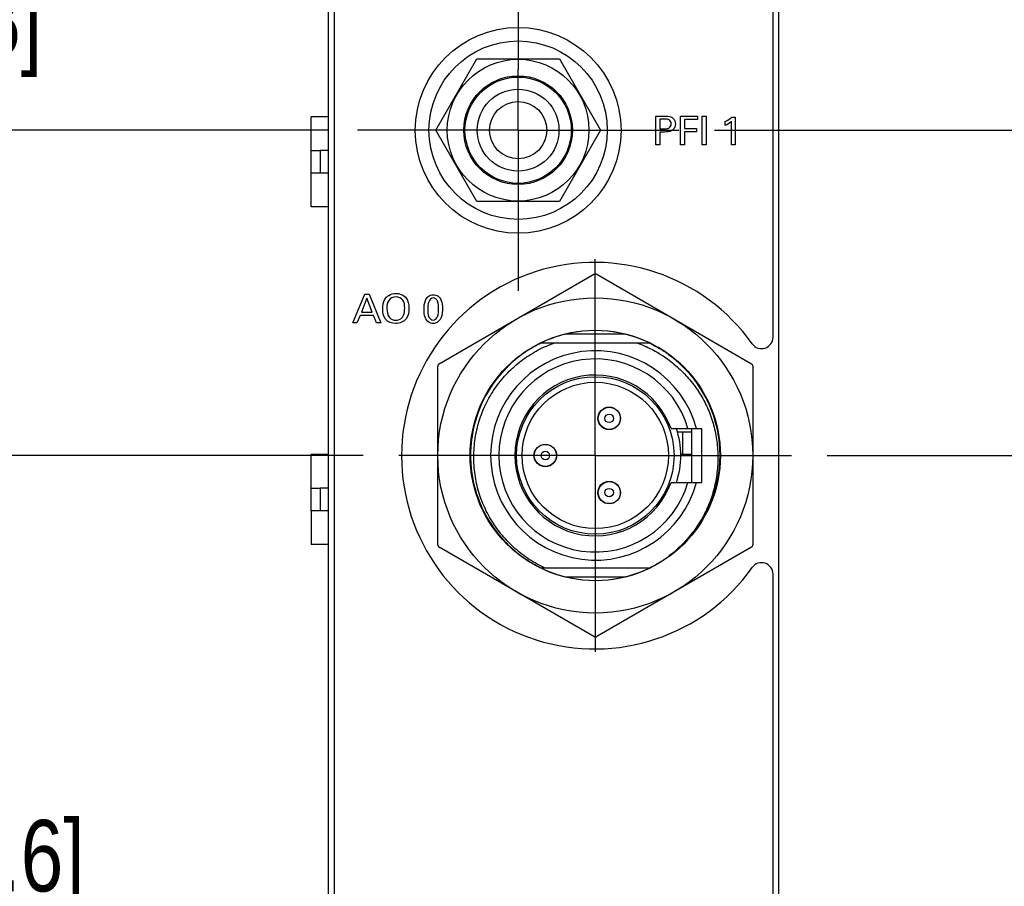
# Model space of a CAD drawing. Header units: inches. Extents: x 0.2 to 16.8, y 0.1 to 10.8.
# Tile 3 of 31: x 2 to 3.7, y 5.5 to 7. Entities that reach past the tile are written whole.
import ezdxf

# ---------------------------------------------------------------- set-up
doc = ezdxf.new("R2010")
doc.units = ezdxf.units.IN
doc.header["$LTSCALE"] = 0.935
doc.header["$MEASUREMENT"] = 0
doc.linetypes.add('CENTER', pattern=[0.6, 0.375, -0.075, 0.075, -0.075])
doc.layers.get('0').update_dxf_attribs({"linetype": 'CONTINUOUS'})
for name, color, linetype in [('02___PRT_ALL_AXES', 7, 'CONTINUOUS'), ('DEFAULT_1', 7, 'CENTER'), ('DIMENSIONS', 7, 'CONTINUOUS')]:
    doc.layers.add(name, color=color, linetype=linetype)
doc.styles.get("Standard").update_dxf_attribs({"font": 'txt', "width": 0.8})
doc.dimstyles.new('DIMSTYLE_1', dxfattribs={"dimtxt": 0.125, "dimasz": 0.18, "dimexe": 0.125, "dimexo": 0.0625, "dimgap": 0.0625, "dimtad": 0, "dimtih": 1, "dimtoh": 1, "dimzin": 4, "dimdsep": 46, "dimtxsty": 'STANDARD', "dimblk": '_FILLED', "dimblk1": '_FILLED', "dimblk2": '_FILLED', "dimcen": 0.09, "dimadec": 0, "dimazin": 0, "dimtp": 0.005, "dimtm": 0.005, "dimtfac": 1, "dimtofl": 0, "dimtmove": 0, "dimatfit": 3, "dimldrblk": '_FILLED', "dimfxl": 1, "dimtolj": 1, "dimtzin": 4, "dimarcsym": 0})

# ---------------------------------------------------------------- blocks, each defined once
blk = doc.blocks.new('_FILLED')
at = {"color": 0, "linetype": 'BYBLOCK'}
blk.add_solid([(0, 0), (-1, 0.1736), (-1, -0.1736)], dxfattribs=at)
blk = doc.blocks.new('*D0')
at = {"layer": 'DIMENSIONS', "color": 2, "linetype": 'CONTINUOUS'}
for p, q in [((1.7233, 7.218), (1.7233, 7.578)), ((2.5035, 7.218), (1.5983, 7.218)), ((2.5035, 6.831), (1.5983, 6.831)), ((1.7233, 6.831), (1.7233, 6.471))]:
    blk.add_line(p, q, dxfattribs=at)
at = {"layer": 'DIMENSIONS', "color": 2, "linetype": 'CONTINUOUS', "xscale": 0.18, "yscale": 0.18, "zscale": 0.18}
for p, rotation in [((1.7233, 7.218), 270), ((1.7233, 6.831), 90)]:
    blk.add_blockref('_FILLED', p, dxfattribs=dict(at, rotation=rotation))
at = {"layer": 'DIMENSIONS', "color": 2, "linetype": 'CONTINUOUS', "insert": (1.7233, 7.087), "char_height": 0.125, "width": 0.925, "attachment_point": 2, "line_spacing_factor": 0.9}
blk.add_mtext('.39{\\Ftxt.shx;\\W1.000000;\\H0.125000; }[9.8]', dxfattribs=at)
blk = doc.blocks.new('*D11')
at = {"layer": 'DIMENSIONS', "color": 2, "linetype": 'CONTINUOUS'}
for p, q in [((2.5643, 6.2621), (1.5983, 6.2621)), ((1.7233, 6.2621), (1.7233, 5.6871)), ((1.7233, 4.8621), (1.7233, 5.4371)), ((2.5643, 4.8621), (1.5983, 4.8621))]:
    blk.add_line(p, q, dxfattribs=at)
at = {"layer": 'DIMENSIONS', "color": 2, "linetype": 'CONTINUOUS', "xscale": 0.18, "yscale": 0.18, "zscale": 0.18}
for p, rotation in [((1.7233, 6.2621), 90), ((1.7233, 4.8621), 270)]:
    blk.add_blockref('_FILLED', p, dxfattribs=dict(at, rotation=rotation))
at = {"layer": 'DIMENSIONS', "color": 2, "linetype": 'CONTINUOUS', "insert": (1.7233, 5.6246), "char_height": 0.125, "width": 1.125, "attachment_point": 2, "line_spacing_factor": 0.9}
blk.add_mtext('1.40{\\Ftxt.shx;\\W1.000000;\\H0.125000; }[35.6]', dxfattribs=at)
blk = doc.blocks.new('*D12')
at = {"layer": 'DIMENSIONS', "color": 2, "linetype": 'CONTINUOUS'}
for p, q in [((4.7913, 6.831), (4.7913, 7.191)), ((3.1788, 6.831), (4.9163, 6.831)), ((3.3763, 6.2621), (4.9163, 6.2621)), ((4.7913, 6.2621), (4.7913, 5.9021))]:
    blk.add_line(p, q, dxfattribs=at)
at = {"layer": 'DIMENSIONS', "color": 2, "linetype": 'CONTINUOUS', "xscale": 0.18, "yscale": 0.18, "zscale": 0.18}
for p, rotation in [((4.7913, 6.831), 270), ((4.7913, 6.2621), 90)]:
    blk.add_blockref('_FILLED', p, dxfattribs=dict(at, rotation=rotation))
at = {"layer": 'DIMENSIONS', "color": 2, "linetype": 'CONTINUOUS', "insert": (4.7913, 6.609), "char_height": 0.125, "width": 1.025, "attachment_point": 2, "line_spacing_factor": 0.9}
blk.add_mtext('.57{\\Ftxt.shx;\\W1.000000;\\H0.125000; }[14.5]', dxfattribs=at)

msp = doc.modelspace()

# ---------------------------------------------------------------- linework, layer by layer
at = {"color": 7, "linetype": 'CONTINUOUS'}
for p, q in [((2.5033, 3.2178), (2.5033, 8.3557)), ((3.2913, 3.2178), (3.2913, 8.3557)), ((2.5133, 8.3257), (2.5133, 4.2557)), ((3.2813, 6.4689), (3.2813, 8.3257)), ((2.691, 6.831), (2.7631, 6.956)), ((2.7631, 6.956), (2.9075, 6.956)), ((2.9075, 6.956), (2.9796, 6.831)), ((2.4733, 6.697), (2.4733, 6.8545)), ((2.5033, 6.8545), (2.4733, 6.8545)), ((2.7631, 6.706), (2.691, 6.831)), ((2.9796, 6.831), (2.9075, 6.706)), ((2.4733, 6.7954), (2.489, 6.7954)), ((2.489, 6.7954), (2.489, 6.7561)), ((2.5033, 6.7954), (2.489, 6.7954)), ((2.5033, 6.7561), (2.4733, 6.7561)), ((2.9075, 6.706), (2.7631, 6.706)), ((2.5033, 6.697), (2.4733, 6.697)), ((2.6972, 6.4226), (2.9678, 6.5789)), ((2.9728, 6.5789), (3.2434, 6.4226)), ((2.9436, 6.4794), (2.9436, 6.479)), ((2.9703, 6.4806), (2.9703, 6.4811)), ((3.0231, 6.4741), (2.9175, 6.4741)), ((3.0558, 6.4636), (3.0556, 6.4632)), ((2.861, 6.4513), (2.8608, 6.4517)), ((2.864, 6.4528), (2.8644, 6.453)), ((2.8644, 6.453), (2.8648, 6.4532)), ((2.8729, 6.4574), (2.8731, 6.4575)), ((3.0644, 6.459), (3.0642, 6.4591)), ((3.0644, 6.459), (3.0642, 6.4591)), ((3.0644, 6.459), (3.0642, 6.4591)), ((3.0644, 6.459), (3.0642, 6.4591)), ((3.0644, 6.459), (3.0642, 6.4591)), ((3.0644, 6.459), (3.0642, 6.4591)), ((3.0644, 6.459), (3.0642, 6.4591)), ((3.0644, 6.459), (3.0642, 6.4591)), ((3.0644, 6.459), (3.0642, 6.4591)), ((3.0642, 6.4591), (3.0644, 6.459)), ((3.0642, 6.4591), (3.0644, 6.459)), ((3.0642, 6.4591), (3.0644, 6.459)), ((3.0642, 6.4591), (3.0644, 6.459)), ((3.0642, 6.4591), (3.0644, 6.459)), ((3.0642, 6.4591), (3.0644, 6.459)), ((3.0642, 6.4591), (3.0644, 6.459)), ((3.0642, 6.4591), (3.0644, 6.459)), ((3.0642, 6.4591), (3.0644, 6.459)), ((3.0795, 6.4513), (3.0798, 6.4517)), ((2.8385, 6.4369), (2.8388, 6.4366)), ((2.6947, 6.1059), (2.6947, 6.4183)), ((3.2459, 6.4183), (3.2459, 6.1059)), ((2.8051, 6.4048), (2.8053, 6.4051)), ((2.8053, 6.405), (2.8051, 6.4048)), ((2.8082, 6.4084), (2.8083, 6.4085)), ((3.1451, 6.3938), (3.1448, 6.3936)), ((2.781, 6.3713), (2.7806, 6.3716)), ((3.1595, 6.3713), (3.1599, 6.3716)), ((2.7687, 6.3476), (2.7691, 6.3475)), ((3.1386, 6.3093), (3.1386, 6.2148)), ((3.1141, 6.3033), (3.1386, 6.3033)), ((3.1229, 6.3033), (3.1229, 6.2639)), ((2.7529, 6.2826), (2.753, 6.2831)), ((3.1876, 6.2888), (3.1871, 6.2887)), ((2.4733, 6.1655), (2.4733, 6.2639)), ((2.5033, 6.2639), (2.4733, 6.2639)), ((2.7518, 6.2621), (2.7513, 6.2621)), ((3.1386, 6.2639), (3.1198, 6.2639)), ((3.1888, 6.2621), (3.1893, 6.2621)), ((2.7532, 6.2391), (2.7532, 6.239)), ((2.7532, 6.239), (2.7532, 6.2388)), ((2.7532, 6.2388), (2.7532, 6.2387)), ((2.753, 6.2354), (2.7534, 6.2355)), ((2.4733, 6.2049), (2.489, 6.2049)), ((2.489, 6.2049), (2.489, 6.1655)), ((2.5033, 6.2049), (2.489, 6.2049)), ((3.1718, 6.1765), (3.1714, 6.1767)), ((2.4733, 6.1655), (2.4733, 6.1065)), ((2.5033, 6.1655), (2.4733, 6.1655)), ((2.781, 6.1528), (2.7806, 6.1526)), ((3.1595, 6.1528), (3.1599, 6.1526)), ((2.7954, 6.1303), (2.7958, 6.1306)), ((2.8027, 6.1222), (2.8025, 6.1224)), ((2.8047, 6.1198), (2.8045, 6.12)), ((2.8046, 6.1199), (2.8048, 6.1197)), ((2.8049, 6.1195), (2.8047, 6.1198)), ((2.8048, 6.1197), (2.8051, 6.1194)), ((2.8056, 6.1187), (2.8053, 6.1191)), ((2.8056, 6.1188), (2.8056, 6.1187)), ((2.5033, 6.1065), (2.4733, 6.1065)), ((2.9678, 5.9453), (2.6972, 6.1015)), ((3.2434, 6.1015), (2.9728, 5.9453)), ((3.089, 6.0789), (3.0985, 6.0855)), ((3.102, 6.0872), (3.1018, 6.0876)), ((2.8509, 6.0793), (2.8505, 6.0795)), ((2.8514, 6.079), (2.8509, 6.0793)), ((2.8535, 6.0776), (2.8532, 6.0778)), ((2.8551, 6.0766), (2.8549, 6.0768)), ((2.8553, 6.0765), (2.8551, 6.0766)), ((2.861, 6.0728), (2.8608, 6.0724)), ((2.8654, 6.0706), (2.8652, 6.0707)), ((2.8655, 6.0706), (2.8654, 6.0706)), ((3.0795, 6.0728), (3.0798, 6.0724)), ((3.0829, 6.0751), (3.0826, 6.0749)), ((2.8847, 6.0606), (2.8849, 6.0609)), ((2.9176, 6.0501), (3.0231, 6.0501)), ((3.0636, 6.065), (3.0642, 6.065)), ((3.2813, 5.0689), (3.2813, 6.0546)), ((2.9703, 6.0436), (2.9703, 6.0431)), ((2.9969, 6.0448), (2.9969, 6.0452))]:
    msp.add_line(p, q, dxfattribs=at)
at = {"color": 40, "linetype": 'CONTINUOUS'}
for p, q in [((3.0762, 6.8055), (3.0762, 6.8557)), ((3.0762, 6.8557), (3.0931, 6.8557)), ((3.0832, 6.8501), (3.0832, 6.8336)), ((3.0929, 6.8501), (3.0832, 6.8501)), ((3.1192, 6.8055), (3.1192, 6.8557)), ((3.1192, 6.8557), (3.1491, 6.8557)), ((3.1263, 6.8498), (3.1263, 6.8341)), ((3.1491, 6.8498), (3.1263, 6.8498)), ((3.1491, 6.8557), (3.1491, 6.8498)), ((3.1573, 6.8055), (3.1573, 6.8557)), ((3.1573, 6.8557), (3.1642, 6.8557)), ((3.1642, 6.8557), (3.1642, 6.8055)), ((3.1974, 6.8391), (3.1974, 6.846)), ((3.2086, 6.8055), (3.2086, 6.846)), ((3.2091, 6.8536), (3.2153, 6.8536)), ((3.2153, 6.8536), (3.2153, 6.8055)), ((3.0832, 6.8336), (3.0915, 6.8336)), ((3.0832, 6.8278), (3.0832, 6.8055)), ((3.0913, 6.8278), (3.0832, 6.8278)), ((3.1263, 6.8341), (3.1477, 6.8341)), ((3.1263, 6.8283), (3.1263, 6.8055)), ((3.1477, 6.8283), (3.1263, 6.8283)), ((3.1477, 6.8341), (3.1477, 6.8283)), ((3.0832, 6.8055), (3.0762, 6.8055)), ((3.1263, 6.8055), (3.1192, 6.8055)), ((3.1642, 6.8055), (3.1573, 6.8055)), ((3.2153, 6.8055), (3.2086, 6.8055)), ((2.5461, 6.494), (2.5672, 6.5441)), ((2.5706, 6.5373), (2.5609, 6.5126)), ((2.5672, 6.5441), (2.5746, 6.5441)), ((2.5799, 6.5126), (2.5706, 6.5373)), ((2.5746, 6.5441), (2.5949, 6.494)), ((2.5587, 6.507), (2.5532, 6.494)), ((2.5819, 6.507), (2.5587, 6.507)), ((2.5609, 6.5126), (2.5799, 6.5126)), ((2.5874, 6.494), (2.5819, 6.507)), ((2.5532, 6.494), (2.5461, 6.494)), ((2.5949, 6.494), (2.5874, 6.494))]:
    msp.add_line(p, q, dxfattribs=at)
at = {"color": 6, "linetype": 'CONTINUOUS'}
for p, q in [((2.8763, 6.4591), (3.0642, 6.4591)), ((3.1029, 6.3093), (3.1565, 6.3093)), ((3.1565, 6.2148), (3.1565, 6.3093)), ((3.1888, 6.2621), (3.1888, 6.276)), ((3.1029, 6.2148), (3.1565, 6.2148)), ((3.0636, 6.065), (2.8763, 6.065))]:
    msp.add_line(p, q, dxfattribs=at)
at = {"color": 7, "linetype": 'CONTINUOUS'}
for centre, radius in [((2.8353, 6.8307), 0.18), ((2.8353, 6.831), 0.156), ((2.8353, 6.831), 0.124), ((2.8353, 6.831), 0.095), ((2.8353, 6.831), 0.093), ((2.8353, 6.831), 0.0715), ((2.8353, 6.831), 0.05), ((2.9703, 6.2621), 0.2756), ((2.9947, 6.327), 0.0197), ((2.8829, 6.2621), 0.0197), ((2.9947, 6.1971), 0.0197)]:
    msp.add_circle(centre, radius, dxfattribs=at)
at = {"color": 6, "linetype": 'CONTINUOUS'}
for centre, radius in [((2.9703, 6.2621), 0.1378), ((2.9703, 6.2621), 0.128), ((2.9947, 6.327), 0.0193), ((2.9947, 6.327), 0.00748), ((2.8829, 6.2621), 0.0193), ((2.8829, 6.2621), 0.00748), ((2.9947, 6.1971), 0.0193), ((2.9947, 6.1971), 0.00748)]:
    msp.add_circle(centre, radius, dxfattribs=at)
at = {"color": 7, "linetype": 'CONTINUOUS'}
for centre, radius, start, end in [((2.9693, 6.2617), 0.338, 35.3491, 324.6509), ((2.9703, 6.5745), 0.005, 60, 120), ((2.9703, 6.2621), 0.2185, 97, 120), ((2.9703, 6.2621), 0.2185, 67, 90), ((3.2613, 6.4689), 0.02, 215.3491, 360), ((2.9703, 6.2621), 0.2183, 122.5763, 124.8885), ((2.9742, 6.2561), 0.2254, 121.0127, 122.5823), ((2.9735, 6.257), 0.2243, 121.0974, 122.5759), ((2.9655, 6.2703), 0.2088, 120.2867, 121.0884), ((2.9637, 6.2734), 0.2052, 120.3306, 120.9969), ((2.9598, 6.2801), 0.1975, 119.9636, 120.3167), ((2.9623, 6.2757), 0.2026, 120.023, 120.2839), ((2.959, 6.2815), 0.1958, 119.0122, 120.0272), ((2.9555, 6.2876), 0.1889, 118.9766, 119.9681), ((2.9611, 6.2776), 0.2002, 117.7911, 118.7345), ((2.9668, 6.2667), 0.2126, 117.4668, 117.7968), ((2.9721, 6.2566), 0.224, 116.8216, 117.4639), ((2.9792, 6.2425), 0.2398, 116.3256, 116.8228), ((2.9904, 6.2199), 0.265, 115.4886, 116.2482), ((2.9504, 6.2202), 0.2646, 63.4535, 64.466), ((2.9504, 6.2202), 0.2646, 63.4529, 64.468), ((2.9504, 6.2203), 0.2645, 63.4523, 64.4699), ((2.9504, 6.2203), 0.2645, 63.4517, 64.4716), ((2.9504, 6.2203), 0.2645, 63.4511, 64.4733), ((2.9505, 6.2204), 0.2644, 63.4506, 64.4749), ((2.9505, 6.2204), 0.2644, 63.45, 64.4764), ((2.9505, 6.2205), 0.2643, 63.4495, 64.4778), ((2.9505, 6.2205), 0.2643, 63.4494, 64.4791), ((2.9703, 6.2621), 0.2185, 37, 60), ((2.9703, 6.2621), 0.2185, 127, 150), ((2.9703, 6.2621), 0.2183, 124.8884, 134.4931), ((2.6997, 6.4183), 0.005, 120, 180), ((2.9703, 6.262), 0.2184, 134.4935, 137.8405), ((3.2409, 6.4183), 0.005, 0, 60), ((2.9703, 6.2621), 0.2183, 139.1576, 172.1218), ((2.9703, 6.2621), 0.2183, 138.3005, 139.046), ((2.9702, 6.2622), 0.2182, 137.9195, 138.2742), ((2.9702, 6.2621), 0.2183, 41.7145, 42.2974), ((2.9703, 6.2621), 0.2183, 41.0483, 41.6742), ((2.9703, 6.2621), 0.2182, 40.3442, 40.9884), ((2.9703, 6.2621), 0.2183, 39.6645, 40.3027), ((2.9703, 6.2621), 0.2183, 7.0623, 39.6649), ((2.9703, 6.2621), 0.2185, 7, 30), ((2.9703, 6.2621), 0.2185, 157, 180), ((2.9703, 6.2621), 0.2184, 172.1219, 173.786), ((2.9702, 6.2621), 0.2183, 173.8108, 174.4159), ((2.9703, 6.2621), 0.2183, 6.419, 7.0626), ((2.9704, 6.2621), 0.2182, 5.7339, 6.3719), ((2.9703, 6.2621), 0.2185, 337, 360), ((2.9703, 6.2621), 0.2183, 182.9587, 184.9299), ((2.9703, 6.2621), 0.2184, 184.9298, 185.5444), ((2.9703, 6.2621), 0.2183, 185.5978, 186.043), ((2.9703, 6.2621), 0.2183, 186.134, 217.623), ((2.9703, 6.2621), 0.2183, 353.0703, 353.6586), ((2.9704, 6.2621), 0.2182, 353.7031, 354.2661), ((2.9703, 6.2621), 0.2185, 187, 210), ((2.9703, 6.2621), 0.2183, 320.2028, 353.0706), ((2.9703, 6.2621), 0.2185, 307, 330), ((2.9703, 6.2621), 0.2185, 217, 240), ((2.9703, 6.2621), 0.2183, 217.623, 219.7536), ((2.9702, 6.262), 0.2182, 219.8594, 220.6388), ((2.9703, 6.2621), 0.2183, 220.7689, 220.933), ((2.9703, 6.2621), 0.2183, 220.8209, 221.0219), ((2.9703, 6.2621), 0.2184, 221.0937, 223.6059), ((2.9703, 6.2621), 0.2183, 317.839, 318.3472), ((2.9703, 6.262), 0.2182, 318.3893, 318.9516), ((2.9703, 6.262), 0.2182, 319.0116, 319.5822), ((2.9703, 6.2621), 0.2183, 319.627, 320.203), ((2.6997, 6.1059), 0.005, 180, 240), ((2.9702, 6.262), 0.2183, 223.6062, 224.4688), ((2.9703, 6.2621), 0.2183, 224.4687, 224.8544), ((2.9703, 6.2621), 0.2183, 224.8544, 226.1046), ((2.9703, 6.2621), 0.2183, 226.1046, 226.9715), ((2.9702, 6.2621), 0.2183, 226.9715, 227.3527), ((2.9703, 6.2621), 0.2183, 227.3529, 229.85), ((2.9703, 6.2621), 0.2183, 306.3818, 317.8393), ((3.2409, 6.1059), 0.005, 300, 360), ((2.9703, 6.2621), 0.2183, 229.8501, 230.548), ((2.9702, 6.262), 0.2182, 230.548, 231.4144), ((2.9703, 6.2621), 0.2184, 231.4146, 234.4413), ((2.9702, 6.262), 0.2182, 234.4554, 234.8457), ((2.9669, 6.2573), 0.2124, 234.8459, 235.1807), ((2.97, 6.2617), 0.2179, 234.8457, 235.1718), ((2.9701, 6.2619), 0.2181, 235.186, 235.6194), ((2.9704, 6.2623), 0.2186, 235.201, 236.7513), ((2.9703, 6.2621), 0.2183, 301.0564, 306.3819), ((2.903, 6.3534), 0.3317, 306.1212, 306.3786), ((2.9703, 6.2621), 0.2184, 235.6344, 236.4038), ((2.9704, 6.2623), 0.2186, 236.4194, 236.7382), ((2.9738, 6.2675), 0.2247, 236.7454, 236.9947), ((2.9706, 6.2626), 0.2189, 236.9944, 237.582), ((2.9754, 6.27), 0.2277, 236.9954, 237.5602), ((2.9775, 6.2732), 0.2316, 237.5599, 238.0191), ((2.9707, 6.2627), 0.2191, 237.7203, 238.0673), ((2.9703, 6.2621), 0.2184, 238.2284, 239.1787), ((2.9699, 6.2614), 0.2175, 239.179, 239.71), ((2.9695, 6.2607), 0.2168, 239.7228, 240.4344), ((2.9692, 6.2602), 0.2161, 240.4346, 240.825), ((2.9689, 6.2598), 0.2156, 240.8386, 241.242), ((2.9706, 6.263), 0.2193, 241.34, 244.5128), ((2.9703, 6.2621), 0.2185, 277, 300), ((2.9726, 6.2635), 0.2183, 294.6498, 300.252), ((2.964, 6.2754), 0.233, 295.4896, 297.0816), ((2.9673, 6.2689), 0.2258, 297.0876, 297.5571), ((2.9686, 6.2664), 0.2229, 297.5573, 297.9622), ((2.9705, 6.2628), 0.2189, 297.9608, 298.8532), ((2.9721, 6.26), 0.2156, 298.855, 299.0368), ((2.9754, 6.2541), 0.2089, 299.0321, 300.0877), ((3.2613, 6.0546), 0.02, 0, 144.6509), ((2.9703, 6.2621), 0.2185, 247, 270), ((2.9703, 5.9496), 0.005, 240, 300)]:
    msp.add_arc(centre, radius, start, end, dxfattribs=at)
at = {"color": 6, "linetype": 'CONTINUOUS'}
for centre, radius, start, end in [((2.9703, 6.2621), 0.1831, 14.9552, 345.0448), ((2.9703, 6.2621), 0.1689, 16.2435, 343.7565), ((2.9703, 6.2621), 0.1407, 19.6129, 340.3871), ((2.9703, 6.2621), 0.1496, 341.5906, 18.4097), ((2.9777, 6.2619), 0.2257, 174.7411, 182.8209), ((2.9634, 6.2622), 0.2251, 4.616, 5.4836), ((2.9703, 6.2621), 0.2183, 355.0249, 4.9749), ((2.9631, 6.2621), 0.2254, 4.2977, 4.5761), ((2.9628, 6.2621), 0.2257, 3.2916, 4.284), ((2.9626, 6.2621), 0.2259, 3.0688, 3.2729), ((2.9624, 6.2621), 0.2261, 1.8741, 3.0686), ((2.9624, 6.2621), 0.2261, 356.9436, 358.1243), ((2.9622, 6.2621), 0.2264, 358.1605, 1.8419), ((2.9634, 6.262), 0.2251, 354.5127, 355.384), ((2.9631, 6.262), 0.2254, 355.4239, 355.7034), ((2.9628, 6.2621), 0.2257, 355.7171, 356.7085), ((2.9626, 6.2621), 0.2259, 356.7273, 356.9331)]:
    msp.add_arc(centre, radius, start, end, dxfattribs=at)
at = {"color": 40, "linetype": 'CONTINUOUS'}
for points, knots in [([(3.0915, 6.8336), (3.094, 6.8336), (3.0999, 6.8334), (3.1031, 6.8394), (3.1031, 6.8422)], [0, 0, 0, 0, 0.475127, 1, 1, 1, 1]), ([(3.1031, 6.8422), (3.1031, 6.8448), (3.1004, 6.8503), (3.0951, 6.8501), (3.0929, 6.8501)], [0, 0, 0, 0, 0.545765, 1, 1, 1, 1]), ([(3.0931, 6.8557), (3.0945, 6.8557), (3.0992, 6.8557), (3.1044, 6.8542), (3.1068, 6.8517)], [0, 0, 0, 0, 0.293104, 1, 1, 1, 1]), ([(3.1974, 6.846), (3.2007, 6.8477), (3.2047, 6.8501), (3.2083, 6.853), (3.2091, 6.8536)], [0, 0, 0, 0, 0.787846, 1, 1, 1, 1]), ([(3.1065, 6.8321), (3.1058, 6.8315), (3.1016, 6.828), (3.0957, 6.8278), (3.0913, 6.8278)], [0, 0, 0, 0, 0.177486, 1, 1, 1, 1]), ([(2.5983, 6.5187), (2.5983, 6.5203), (2.5986, 6.5273), (2.601, 6.5347), (2.6048, 6.5387)], [0, 0, 0, 0, 0.22185, 1, 1, 1, 1]), ([(2.6048, 6.5387), (2.606, 6.54), (2.6108, 6.544), (2.6172, 6.5455), (2.6215, 6.5455)], [0, 0, 0, 0, 0.292821, 1, 1, 1, 1]), ([(2.6216, 6.5396), (2.6168, 6.5396), (2.6063, 6.5346), (2.6056, 6.5239), (2.6056, 6.5191)], [0, 0, 0, 0, 0.496507, 1, 1, 1, 1]), ([(2.6215, 6.5455), (2.6274, 6.5455), (2.6414, 6.5407), (2.6442, 6.5263), (2.6442, 6.5195)], [0, 0, 0, 0, 0.467408, 1, 1, 1, 1]), ([(2.6368, 6.5196), (2.6368, 6.5245), (2.6362, 6.5349), (2.626, 6.5396), (2.6216, 6.5396)], [0, 0, 0, 0, 0.52579, 1, 1, 1, 1]), ([(2.6706, 6.5175), (2.6706, 6.5227), (2.6712, 6.5309), (2.6772, 6.5411), (2.6836, 6.543), (2.6867, 6.543)], [0, 0, 0, 0, 0.464386, 0.719489, 1, 1, 1, 1]), ([(2.6868, 6.5375), (2.6833, 6.5375), (2.6766, 6.53), (2.6773, 6.5222), (2.6773, 6.5178)], [0, 0, 0, 0, 0.439203, 1, 1, 1, 1]), ([(2.6867, 6.543), (2.6897, 6.543), (2.6957, 6.5415), (2.7022, 6.5321), (2.7028, 6.5238), (2.7028, 6.5186)], [0, 0, 0, 0, 0.273508, 0.516352, 1, 1, 1, 1]), ([(2.6961, 6.5179), (2.6961, 6.5227), (2.6969, 6.5308), (2.6898, 6.5375), (2.6868, 6.5375)], [0, 0, 0, 0, 0.607661, 1, 1, 1, 1]), ([(2.621, 6.4928), (2.6145, 6.4928), (2.6003, 6.4982), (2.5983, 6.5124), (2.5983, 6.5187)], [0, 0, 0, 0, 0.508019, 1, 1, 1, 1]), ([(2.6442, 6.5195), (2.6442, 6.5132), (2.6421, 6.4987), (2.6277, 6.4928), (2.621, 6.4928)], [0, 0, 0, 0, 0.485902, 1, 1, 1, 1]), ([(2.6323, 6.5033), (2.6333, 6.5045), (2.6361, 6.5096), (2.6368, 6.5155), (2.6368, 6.5196)], [0, 0, 0, 0, 0.282174, 1, 1, 1, 1]), ([(2.6737, 6.501), (2.6733, 6.5019), (2.6711, 6.507), (2.6706, 6.5128), (2.6706, 6.5175)], [0, 0, 0, 0, 0.175212, 1, 1, 1, 1]), ([(2.6773, 6.5178), (2.6773, 6.5132), (2.6767, 6.5053), (2.6836, 6.4987), (2.6866, 6.4987)], [0, 0, 0, 0, 0.596728, 1, 1, 1, 1]), ([(2.6866, 6.4987), (2.69, 6.4987), (2.6966, 6.5059), (2.6961, 6.5136), (2.6961, 6.5179)], [0, 0, 0, 0, 0.436576, 1, 1, 1, 1]), ([(2.7028, 6.5186), (2.7028, 6.516), (2.7026, 6.5084), (2.6999, 6.5002), (2.6962, 6.4967)], [0, 0, 0, 0, 0.330106, 1, 1, 1, 1]), ([(2.6866, 6.493), (2.6851, 6.493), (2.6798, 6.4937), (2.6754, 6.4976), (2.6737, 6.501)], [0, 0, 0, 0, 0.284932, 1, 1, 1, 1]), ([(2.6962, 6.4967), (2.6954, 6.4959), (2.6925, 6.4938), (2.689, 6.493), (2.6866, 6.493)], [0, 0, 0, 0, 0.312371, 1, 1, 1, 1])]:
    msp.add_open_spline(points, degree=3, knots=knots, dxfattribs=at)
for points in [[(3.1104, 6.8419), (3.1104, 6.8384), (3.109, 6.8346), (3.1065, 6.8321)], [(3.1068, 6.8517), (3.1092, 6.8492), (3.1104, 6.8454), (3.1104, 6.8419)], [(3.2086, 6.846), (3.2052, 6.8432), (3.2014, 6.8409), (3.1974, 6.8391)], [(2.6056, 6.5191), (2.6056, 6.5136), (2.6066, 6.5075), (2.61, 6.5033)], [(2.61, 6.5033), (2.6125, 6.5001), (2.6171, 6.4987), (2.6212, 6.4987)], [(2.6212, 6.4987), (2.6252, 6.4987), (2.6297, 6.5002), (2.6323, 6.5033)]]:
    msp.add_open_spline(points, degree=3, dxfattribs=at)
at = {"color": 6, "linetype": 'CONTINUOUS'}
for points, knots in [([(2.8824, 6.065), (2.8729, 6.0694), (2.8544, 6.0797), (2.8293, 6.099), (2.8072, 6.1217), (2.7886, 6.1473), (2.7739, 6.1753), (2.7637, 6.2053), (2.7581, 6.2365), (2.7572, 6.2681), (2.7607, 6.2996), (2.7688, 6.3302), (2.7815, 6.3592), (2.7985, 6.3859), (2.8193, 6.4098), (2.8393, 6.427), (2.8567, 6.4388), (2.875, 6.4494), (2.8895, 6.4557), (2.8995, 6.4591)], [0, 0, 0, 0, 0.062495, 0.124993, 0.187492, 0.249991, 0.31249, 0.374988, 0.437486, 0.499984, 0.562481, 0.624979, 0.687476, 0.749973, 0.81247, 0.874968, 0.906235, 0.937506, 1, 1, 1, 1]), ([(3.0424, 6.4591), (3.0515, 6.456), (3.0692, 6.4484), (3.094, 6.4335), (3.1165, 6.4154), (3.1365, 6.3945), (3.1507, 6.375), (3.1603, 6.3584), (3.1688, 6.3411), (3.177, 6.3185), (3.182, 6.2949), (3.1842, 6.2758), (3.1851, 6.2566), (3.1839, 6.2325), (3.1796, 6.2088), (3.1743, 6.1904), (3.1693, 6.1768), (3.1634, 6.1636), (3.1566, 6.1509), (3.149, 6.1387), (3.1405, 6.127), (3.1313, 6.1159), (3.1214, 6.1053), (3.1109, 6.0954), (3.1035, 6.0893), (3.0997, 6.0864)], [0, 0, 0, 0, 0.062479, 0.124965, 0.187447, 0.249932, 0.31242, 0.343681, 0.374941, 0.437429, 0.499914, 0.531173, 0.562431, 0.624914, 0.6874, 0.718658, 0.74992, 0.781182, 0.812445, 0.843706, 0.874958, 0.906214, 0.937485, 0.968756, 1, 1, 1, 1])]:
    msp.add_open_spline(points, degree=3, knots=knots, dxfattribs=at)
at = {"color": 7, "linetype": 'CONTINUOUS'}
for points in [[(2.8528, 6.4461), (2.8528, 6.4461), (2.8527, 6.4461), (2.8527, 6.446)], [(2.8601, 6.4506), (2.8601, 6.4506), (2.8601, 6.4505), (2.8601, 6.4505)], [(2.8731, 6.4575), (2.8731, 6.4575), (2.8731, 6.4576), (2.8732, 6.4576)], [(2.8054, 6.4051), (2.8053, 6.4051), (2.8053, 6.4051), (2.8053, 6.4051)], [(2.8053, 6.4051), (2.8053, 6.4051), (2.8053, 6.4051), (2.8053, 6.405)], [(2.8053, 6.4051), (2.8053, 6.4051), (2.8053, 6.4051), (2.8053, 6.4051)], [(2.8053, 6.4051), (2.8053, 6.4051), (2.8054, 6.4051), (2.8054, 6.4051)], [(2.8054, 6.4052), (2.8054, 6.4052), (2.8054, 6.4051), (2.8054, 6.4051)], [(2.8054, 6.4051), (2.8054, 6.4051), (2.8054, 6.4052), (2.8054, 6.4052)], [(2.8073, 6.4074), (2.8073, 6.4074), (2.8073, 6.4074), (2.8073, 6.4073)], [(2.8073, 6.4073), (2.8073, 6.4073), (2.8073, 6.4074), (2.8073, 6.4074)], [(2.8073, 6.4073), (2.8073, 6.4073), (2.8073, 6.4073), (2.8073, 6.4073)], [(2.8073, 6.4073), (2.8073, 6.4073), (2.8073, 6.4073), (2.8073, 6.4073)], [(2.8083, 6.4085), (2.8084, 6.4085), (2.8084, 6.4085), (2.8084, 6.4085)], [(2.8084, 6.4085), (2.8084, 6.4085), (2.8084, 6.4086), (2.8084, 6.4086)], [(2.8084, 6.4086), (2.8084, 6.4086), (2.8084, 6.4086), (2.8084, 6.4086)], [(3.1333, 6.4073), (3.1333, 6.4073), (3.1332, 6.4073), (3.1332, 6.4073)], [(3.1333, 6.4072), (3.1333, 6.4072), (3.1333, 6.4072), (3.1333, 6.4073)], [(3.1333, 6.4073), (3.1333, 6.4073), (3.1333, 6.4073), (3.1333, 6.4073)], [(3.1333, 6.4073), (3.1333, 6.4073), (3.1333, 6.4073), (3.1333, 6.4073)], [(3.1333, 6.4073), (3.1333, 6.4073), (3.1333, 6.4072), (3.1333, 6.4072)], [(3.135, 6.4054), (3.135, 6.4054), (3.135, 6.4054), (3.1349, 6.4054)], [(3.1349, 6.4054), (3.1349, 6.4054), (3.1349, 6.4054), (3.1349, 6.4054)], [(3.135, 6.4053), (3.135, 6.4053), (3.135, 6.4053), (3.135, 6.4054)], [(3.1351, 6.4053), (3.135, 6.4053), (3.135, 6.4053), (3.135, 6.4053)], [(3.1367, 6.4033), (3.1367, 6.4033), (3.1367, 6.4033), (3.1367, 6.4034)], [(3.1367, 6.4034), (3.1367, 6.4034), (3.1367, 6.4034), (3.1367, 6.4034)], [(3.1368, 6.4033), (3.1368, 6.4033), (3.1367, 6.4033), (3.1367, 6.4033)], [(3.1367, 6.4033), (3.1367, 6.4033), (3.1367, 6.4033), (3.1368, 6.4033)], [(2.753, 6.2832), (2.753, 6.2833), (2.753, 6.2833), (2.753, 6.2833)], [(2.753, 6.2831), (2.753, 6.2831), (2.753, 6.2831), (2.753, 6.2832)], [(2.753, 6.2832), (2.753, 6.2832), (2.753, 6.2832), (2.753, 6.2832)], [(2.7532, 6.2857), (2.7532, 6.2857), (2.7532, 6.2857), (2.7532, 6.2857)], [(2.7532, 6.2857), (2.7532, 6.2857), (2.7532, 6.2857), (2.7532, 6.2857)], [(2.7532, 6.2857), (2.7532, 6.2856), (2.7532, 6.2856), (2.7532, 6.2856)], [(2.7532, 6.2856), (2.7532, 6.2856), (2.7532, 6.2856), (2.7532, 6.2857)], [(2.7532, 6.2857), (2.7532, 6.2857), (2.7532, 6.2857), (2.7532, 6.2857)], [(2.7532, 6.2856), (2.7532, 6.2856), (2.7532, 6.2856), (2.7532, 6.2856)], [(3.1872, 6.2864), (3.1872, 6.2864), (3.1872, 6.2865), (3.1872, 6.2865)], [(3.1872, 6.2865), (3.1872, 6.2865), (3.1872, 6.2865), (3.1872, 6.2864)], [(3.1872, 6.2864), (3.1872, 6.2864), (3.1872, 6.2864), (3.1872, 6.2864)], [(3.1872, 6.2864), (3.1872, 6.2864), (3.1872, 6.2863), (3.1872, 6.2863)], [(2.753, 6.241), (2.753, 6.241), (2.753, 6.2409), (2.753, 6.2409)], [(2.753, 6.2409), (2.753, 6.241), (2.753, 6.241), (2.753, 6.241)], [(2.753, 6.2409), (2.753, 6.2409), (2.753, 6.2409), (2.753, 6.2408)], [(2.753, 6.2408), (2.753, 6.2408), (2.753, 6.2408), (2.753, 6.2409)], [(2.753, 6.2409), (2.753, 6.2409), (2.753, 6.2409), (2.753, 6.2409)], [(2.753, 6.2408), (2.753, 6.2408), (2.753, 6.2408), (2.753, 6.2408)], [(2.7532, 6.2391), (2.7532, 6.2391), (2.7532, 6.2391), (2.7532, 6.2391)], [(2.7532, 6.239), (2.7532, 6.239), (2.7532, 6.239), (2.7532, 6.239)], [(2.7532, 6.2388), (2.7532, 6.2388), (2.7532, 6.2388), (2.7532, 6.2389)], [(3.1872, 6.238), (3.1872, 6.238), (3.1872, 6.2381), (3.1873, 6.2381)], [(3.1872, 6.238), (3.1872, 6.238), (3.1872, 6.238), (3.1872, 6.238)], [(3.1872, 6.238), (3.1872, 6.238), (3.1872, 6.238), (3.1872, 6.238)], [(3.1873, 6.2381), (3.1873, 6.2381), (3.1873, 6.2381), (3.1873, 6.2381)], [(2.8025, 6.1224), (2.8025, 6.1224), (2.8024, 6.1225), (2.8024, 6.1225)], [(2.8025, 6.1224), (2.8025, 6.1224), (2.8025, 6.1224), (2.8025, 6.1224)], [(2.8025, 6.1224), (2.8025, 6.1224), (2.8025, 6.1224), (2.8025, 6.1224)], [(2.8056, 6.1187), (2.8056, 6.1187), (2.8057, 6.1187), (2.8057, 6.1187)], [(2.8057, 6.1187), (2.8057, 6.1187), (2.8057, 6.1187), (2.8056, 6.1187)], [(2.8057, 6.1187), (2.8057, 6.1187), (2.8057, 6.1186), (2.8057, 6.1186)], [(2.8057, 6.1186), (2.8057, 6.1186), (2.8057, 6.1186), (2.8057, 6.1187)], [(2.8057, 6.1186), (2.8057, 6.1186), (2.8057, 6.1186), (2.8057, 6.1186)], [(2.8058, 6.1186), (2.8057, 6.1186), (2.8057, 6.1186), (2.8057, 6.1186)], [(3.1335, 6.1171), (3.1334, 6.1171), (3.1334, 6.117), (3.1334, 6.117)], [(3.1334, 6.117), (3.1334, 6.117), (3.1334, 6.117), (3.1334, 6.117)], [(3.1335, 6.1171), (3.1335, 6.1171), (3.1335, 6.1171), (3.1335, 6.1171)], [(3.1335, 6.1171), (3.1335, 6.1171), (3.1335, 6.1171), (3.1335, 6.1171)], [(3.135, 6.1188), (3.135, 6.1188), (3.135, 6.1188), (3.1349, 6.1188)], [(3.1349, 6.1188), (3.1349, 6.1187), (3.1349, 6.1187), (3.1349, 6.1187)], [(3.1351, 6.1189), (3.135, 6.1189), (3.135, 6.1189), (3.135, 6.1188)], [(3.135, 6.1188), (3.135, 6.1188), (3.135, 6.1188), (3.135, 6.1188)], [(3.1365, 6.1206), (3.1366, 6.1206), (3.1366, 6.1206), (3.1366, 6.1207)], [(3.1366, 6.1207), (3.1366, 6.1207), (3.1366, 6.1206), (3.1365, 6.1206)], [(3.1365, 6.1206), (3.1365, 6.1206), (3.1365, 6.1206), (3.1365, 6.1206)], [(3.1365, 6.1206), (3.1365, 6.1206), (3.1365, 6.1206), (3.1365, 6.1205)], [(2.8433, 6.0845), (2.8433, 6.0845), (2.8433, 6.0845), (2.8434, 6.0844)], [(2.8434, 6.0845), (2.8433, 6.0845), (2.8433, 6.0845), (2.8433, 6.0845)], [(2.8456, 6.0829), (2.8456, 6.0829), (2.8456, 6.0829), (2.8456, 6.0828)], [(2.847, 6.0819), (2.847, 6.0819), (2.847, 6.0819), (2.847, 6.0819)], [(2.8495, 6.0802), (2.8495, 6.0802), (2.8495, 6.0802), (2.8495, 6.0802)], [(2.8509, 6.0793), (2.8509, 6.0793), (2.8509, 6.0793), (2.8509, 6.0793)], [(2.8536, 6.0776), (2.8536, 6.0776), (2.8536, 6.0776), (2.8535, 6.0776)], [(2.8536, 6.0775), (2.8536, 6.0776), (2.8536, 6.0776), (2.8536, 6.0776)], [(2.8537, 6.0775), (2.8537, 6.0775), (2.8537, 6.0775), (2.8536, 6.0775)], [(2.8549, 6.0768), (2.8548, 6.0768), (2.8548, 6.0768), (2.8548, 6.0768)], [(2.8551, 6.0766), (2.8551, 6.0766), (2.8551, 6.0766), (2.8551, 6.0766)], [(2.8602, 6.0735), (2.8602, 6.0736), (2.8602, 6.0736), (2.8602, 6.0736)], [(2.8639, 6.0715), (2.8639, 6.0715), (2.8638, 6.0715), (2.8638, 6.0715)], [(3.0801, 6.0734), (3.0801, 6.0734), (3.0801, 6.0734), (3.0801, 6.0734)], [(3.0826, 6.0749), (3.0826, 6.0749), (3.0826, 6.0749), (3.0826, 6.0749)]]:
    msp.add_open_spline(points, degree=3, dxfattribs=at)
for points, knots in [([(3.1317, 6.409), (3.1273, 6.4139), (3.1179, 6.4233), (3.1051, 6.434), (3.0944, 6.4418), (3.0861, 6.4472), (3.0775, 6.4523), (3.0716, 6.4554), (3.0687, 6.4569)], [0, 0, 0, 0, 0.249955, 0.499916, 0.62493, 0.749956, 0.874974, 1, 1, 1, 1]), ([(3.0687, 6.4569), (3.0716, 6.4554), (3.0775, 6.4523), (3.0861, 6.4472), (3.0944, 6.4418), (3.1051, 6.434), (3.1179, 6.4233), (3.1273, 6.4139), (3.1317, 6.409)], [0, 0, 0, 0, 0.124986, 0.249989, 0.375011, 0.500021, 0.749999, 1, 1, 1, 1])]:
    msp.add_open_spline(points, degree=3, knots=knots, dxfattribs=at)
at = {"color": 6, "linetype": 'CONTINUOUS'}
for points in [[(3.1875, 6.2838), (3.1875, 6.2839), (3.1875, 6.2839), (3.1875, 6.2839)], [(3.1875, 6.2837), (3.1875, 6.2837), (3.1875, 6.2838), (3.1875, 6.2838)], [(3.1875, 6.2838), (3.1875, 6.2838), (3.1875, 6.2838), (3.1875, 6.2838)], [(3.1875, 6.2837), (3.1875, 6.2837), (3.1875, 6.2837), (3.1875, 6.2837)], [(3.1878, 6.2802), (3.1878, 6.2802), (3.1878, 6.2803), (3.1878, 6.2803)], [(3.1878, 6.2801), (3.1878, 6.2801), (3.1878, 6.2802), (3.1878, 6.2802)], [(3.1878, 6.2802), (3.1878, 6.2802), (3.1878, 6.2802), (3.1878, 6.2802)], [(3.1879, 6.279), (3.1879, 6.279), (3.1879, 6.279), (3.1879, 6.279)], [(3.1882, 6.275), (3.1882, 6.275), (3.1882, 6.275), (3.1882, 6.2751)], [(3.1884, 6.2694), (3.1884, 6.2695), (3.1884, 6.2695), (3.1884, 6.2695)], [(3.1884, 6.2694), (3.1884, 6.2694), (3.1884, 6.2694), (3.1884, 6.2694)], [(3.1884, 6.2547), (3.1884, 6.2547), (3.1884, 6.2548), (3.1884, 6.2548)], [(3.1884, 6.2547), (3.1884, 6.2547), (3.1884, 6.2547), (3.1884, 6.2547)], [(3.1875, 6.2404), (3.1875, 6.2404), (3.1875, 6.2405), (3.1875, 6.2405)], [(3.1875, 6.2403), (3.1875, 6.2403), (3.1875, 6.2404), (3.1875, 6.2404)], [(3.1875, 6.2404), (3.1875, 6.2404), (3.1875, 6.2404), (3.1875, 6.2404)], [(3.1875, 6.2403), (3.1875, 6.2403), (3.1875, 6.2403), (3.1875, 6.2403)], [(3.1878, 6.2439), (3.1878, 6.244), (3.1878, 6.244), (3.1878, 6.244)], [(3.1878, 6.244), (3.1878, 6.244), (3.1878, 6.244), (3.1878, 6.244)], [(3.1878, 6.2439), (3.1878, 6.2439), (3.1878, 6.2439), (3.1878, 6.2439)], [(3.1879, 6.2451), (3.1879, 6.2452), (3.1879, 6.2452), (3.1879, 6.2452)], [(3.1882, 6.25), (3.1882, 6.25), (3.1882, 6.25), (3.1882, 6.25)], [(3.1882, 6.2491), (3.1882, 6.2491), (3.1882, 6.2491), (3.1882, 6.2492)]]:
    msp.add_open_spline(points, degree=3, dxfattribs=at)
at = {"layer": '02___PRT_ALL_AXES', "color": 7, "linetype": 'CENTER'}
for q in [(2.9703, 6.6056), (2.6268, 6.2621), (2.9703, 5.9186), (3.3138, 6.2621)]:
    msp.add_line((2.9703, 6.2621), q, dxfattribs=at)
at = {"layer": '02___PRT_ALL_AXES', "color": 7, "linetype": 'CONTINUOUS'}
msp.add_circle((2.9703, 6.2621), 0.219, dxfattribs=at)
at = {"layer": 'DEFAULT_1', "color": 7, "linetype": 'CENTER'}
for p, q in [((2.8353, 7.218), (2.8353, 6.937)), ((2.8353, 6.831), (2.8353, 6.937)), ((2.8353, 6.831), (2.5543, 6.831)), ((2.8353, 6.831), (2.8353, 6.55)), ((2.8353, 6.831), (3.1163, 6.831))]:
    msp.add_line(p, q, dxfattribs=at)

# ---------------------------------------------------------------- dimensions: what is measured, and where the dimension line sits
at = {"layer": 'DIMENSIONS', "color": 2, "linetype": 'CONTINUOUS'}
for base, p1, p2, picture, middle in [((1.7233, 7.218), (2.566, 6.831), (2.566, 7.218), '*D0', (1.7233, 7.0245)), ((4.7913, 6.831), (3.3138, 6.2621), (3.1163, 6.831), '*D12', (4.7913, 6.5465)), ((1.7233, 6.2621), (2.6268, 4.8621), (2.6268, 6.2621), '*D11', (1.7233, 5.5621))]:
    dim = msp.add_linear_dim(base=base, p1=p1, p2=p2, angle=90, dimstyle='DIMSTYLE_1', dxfattribs=at)
    dim.commit()
    dim.dimension.update_dxf_attribs({"geometry": picture, "text_midpoint": middle, "dimtype": 160})

doc.saveas('drawing.dxf')
